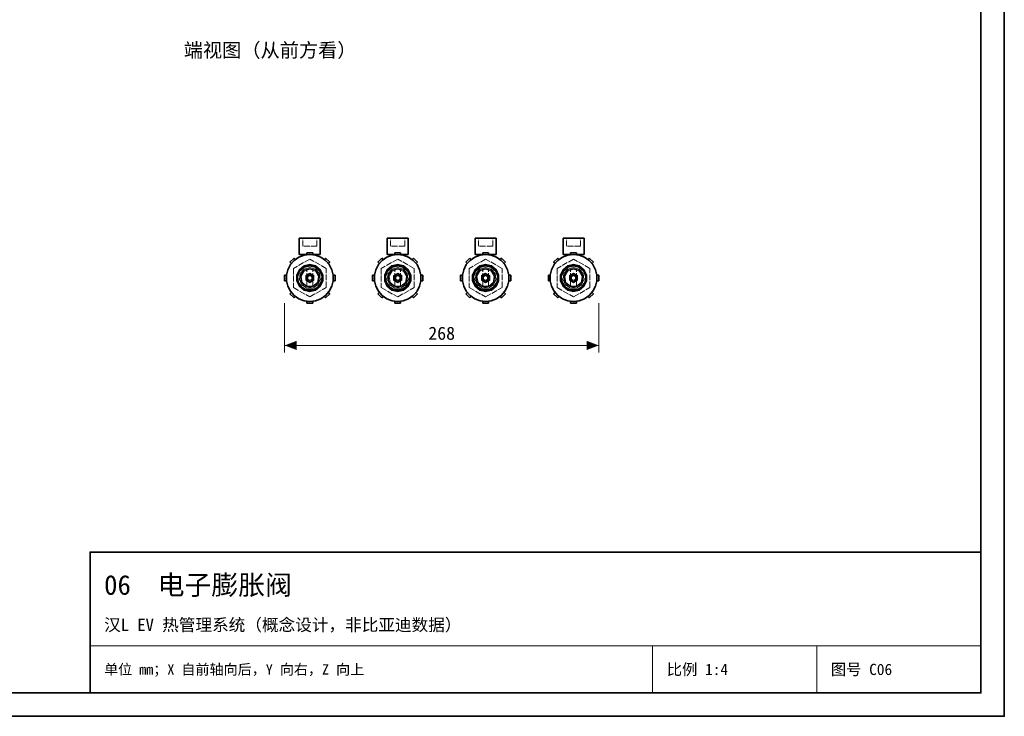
# Model space of a CAD drawing. Header units: millimetres. Extents: x 0 to 420, y 0 to 297.
# Tile 7 of 8: x 210 to 420, y 0 to 148. Entities that reach past the tile are written whole.
import ezdxf
from ezdxf.enums import TextEntityAlignment as Align

# ---------------------------------------------------------------- set-up
doc = ezdxf.new("R2010")
doc.units = ezdxf.units.MM
doc.linetypes.add('DASHED', pattern=[1.524, 1.27, -0.254])
for name, color, linetype, lineweight, true_color in [('DIM', 7, 'Continuous', 18, 0x1e5aa0), ('FRAME', 7, 'Continuous', 35, 0x3c3c3c), ('HIDDEN', 7, 'DASHED', 13, 0x969696), ('OUTLINE', 7, 'Continuous', 35, 0x141414), ('TEXT', 7, 'Continuous', 18, 0x141414), ('THIN', 7, 'Continuous', 13, 0x6e6e6e)]:
    doc.layers.add(name, color=color, linetype=linetype, lineweight=lineweight, true_color=true_color)
doc.styles.add('ZH', font='simsun.ttc')

msp = doc.modelspace()

# ---------------------------------------------------------------- hatches: boundary and pattern name
at = {"layer": 'DIM'}
for points in [[(266.5, 79.06), (269.1, 78.07), (269.1, 80.05)], [(333.5, 79.06), (330.9, 80.05), (330.9, 78.07)]]:
    msp.add_hatch(color=7, dxfattribs=at).paths.add_polyline_path(points)

# ---------------------------------------------------------------- linework, layer by layer
for points in [[(266.5, 88.06), (266.5, 77.56)], [(333.5, 88.06), (333.5, 77.56)], [(266.5, 79.06), (333.5, 79.06)]]:
    msp.add_lwpolyline(points, dxfattribs=at)
at = {"layer": 'FRAME'}
for points in [[(0, 0), (420, 0), (420, 297), (0, 297)], [(5, 5), (415, 5), (415, 292), (5, 292)], [(225, 5), (415, 5), (415, 35), (225, 35)]]:
    msp.add_lwpolyline(points, close=True, dxfattribs=at)
at = {"layer": 'HIDDEN'}
for points in [[(274.12, 101.94), (269.62, 101.94)], [(269.62, 98.44), (269.62, 101.94)], [(273.38, 101.94), (270.38, 101.94)], [(273.38, 101.94), (270.38, 101.94)], [(270.38, 100.19), (270.38, 101.94)], [(270.38, 100.19), (270.38, 101.94)], [(273.38, 100.19), (273.38, 101.94)], [(273.38, 100.19), (273.38, 101.94)], [(274.12, 98.44), (274.12, 101.94)], [(292.88, 101.94), (288.38, 101.94)], [(288.38, 98.44), (288.38, 101.94)], [(292.12, 101.94), (289.12, 101.94)], [(292.12, 101.94), (289.12, 101.94)], [(289.12, 100.19), (289.12, 101.94)], [(289.12, 100.19), (289.12, 101.94)], [(292.12, 100.19), (292.12, 101.94)], [(292.12, 100.19), (292.12, 101.94)], [(292.88, 98.44), (292.88, 101.94)], [(311.62, 101.94), (307.12, 101.94)], [(307.12, 98.44), (307.12, 101.94)], [(310.88, 101.94), (307.88, 101.94)], [(310.88, 101.94), (307.88, 101.94)], [(307.88, 100.19), (307.88, 101.94)], [(307.88, 100.19), (307.88, 101.94)], [(310.88, 100.19), (310.88, 101.94)], [(310.88, 100.19), (310.88, 101.94)], [(311.62, 98.44), (311.62, 101.94)], [(330.38, 101.94), (325.88, 101.94)], [(325.88, 98.44), (325.88, 101.94)], [(329.62, 101.94), (326.62, 101.94)], [(329.62, 101.94), (326.62, 101.94)], [(326.62, 100.19), (326.62, 101.94)], [(326.62, 100.19), (326.62, 101.94)], [(329.62, 100.19), (329.62, 101.94)], [(329.62, 100.19), (329.62, 101.94)], [(330.38, 98.44), (330.38, 101.94)], [(273.38, 100.19), (270.38, 100.19)], [(273.38, 100.19), (270.38, 100.19)], [(272.5, 98.81), (271.25, 98.81)], [(271.25, 98.4), (271.25, 98.81)], [(272.5, 98.4), (272.5, 98.81)], [(292.12, 100.19), (289.12, 100.19)], [(292.12, 100.19), (289.12, 100.19)], [(291.25, 98.81), (290, 98.81)], [(290, 98.4), (290, 98.81)], [(291.25, 98.4), (291.25, 98.81)], [(310.88, 100.19), (307.88, 100.19)], [(310.88, 100.19), (307.88, 100.19)], [(310, 98.81), (308.75, 98.81)], [(308.75, 98.4), (308.75, 98.81)], [(310, 98.4), (310, 98.81)], [(329.62, 100.19), (326.62, 100.19)], [(329.62, 100.19), (326.62, 100.19)], [(328.75, 98.81), (327.5, 98.81)], [(327.5, 98.4), (327.5, 98.81)], [(328.75, 98.4), (328.75, 98.81)], [(271.87, 98.44), (273.07, 98.29), (274.2, 97.86), (275.19, 97.18), (275.99, 96.28), (276.55, 95.21), (276.84, 94.04), (276.84, 92.83), (276.55, 91.66), (275.99, 90.6), (275.19, 89.69), (274.2, 89.01), (273.07, 88.58), (271.87, 88.44), (270.68, 88.58), (269.55, 89.01), (268.56, 89.69), (267.76, 90.6), (267.2, 91.66), (266.91, 92.83), (266.91, 94.04), (267.2, 95.21), (267.76, 96.28), (268.56, 97.18), (269.55, 97.86), (270.68, 98.29), (271.87, 98.44)], [(268.52, 97.68), (267.63, 96.8)], [(267.93, 96.5), (267.63, 96.8)], [(267.93, 96.5), (268.06, 96.67), (268.19, 96.82), (268.34, 96.97), (268.49, 97.12), (268.65, 97.26), (268.81, 97.39)], [(267.93, 96.5), (268.06, 96.67), (268.19, 96.82), (268.34, 96.97), (268.49, 97.12), (268.65, 97.26), (268.81, 97.39)], [(271.87, 97.48), (268.38, 95.46)], [(271.87, 97.48), (268.38, 95.46)], [(268.81, 97.39), (268.52, 97.68)], [(274.12, 98.44), (269.62, 98.44)], [(271.25, 98.4), (271.35, 98.41), (271.46, 98.42), (271.56, 98.43), (271.67, 98.43), (271.77, 98.44), (271.87, 98.44)], [(271.25, 98.4), (271.35, 98.41), (271.46, 98.42), (271.56, 98.43), (271.67, 98.43), (271.77, 98.44), (271.87, 98.44)], [(272.5, 98.44), (271.25, 98.44)], [(271.87, 98.44), (271.98, 98.44), (272.08, 98.43), (272.19, 98.43), (272.29, 98.42), (272.4, 98.41), (272.5, 98.4)], [(271.87, 98.44), (271.98, 98.44), (272.08, 98.43), (272.19, 98.43), (272.29, 98.42), (272.4, 98.41), (272.5, 98.4)], [(275.38, 95.46), (271.87, 97.48)], [(275.38, 95.46), (271.87, 97.48)], [(274.94, 97.39), (275.23, 97.68)], [(274.94, 97.39), (275.1, 97.26), (275.26, 97.12), (275.41, 96.97), (275.56, 96.82), (275.69, 96.67), (275.82, 96.5)], [(274.94, 97.39), (275.1, 97.26), (275.26, 97.12), (275.41, 96.97), (275.56, 96.82), (275.69, 96.67), (275.82, 96.5)], [(276.12, 96.8), (275.23, 97.68)], [(275.82, 96.5), (276.12, 96.8)], [(290.62, 98.44), (291.82, 98.29), (292.95, 97.86), (293.94, 97.18), (294.74, 96.28), (295.3, 95.21), (295.59, 94.04), (295.59, 92.83), (295.3, 91.66), (294.74, 90.6), (293.94, 89.69), (292.95, 89.01), (291.82, 88.58), (290.62, 88.44), (289.43, 88.58), (288.3, 89.01), (287.31, 89.69), (286.51, 90.6), (285.95, 91.66), (285.66, 92.83), (285.66, 94.04), (285.95, 95.21), (286.51, 96.28), (287.31, 97.18), (288.3, 97.86), (289.43, 98.29), (290.62, 98.44)], [(287.27, 97.68), (286.38, 96.8)], [(286.68, 96.5), (286.38, 96.8)], [(286.68, 96.5), (286.81, 96.67), (286.94, 96.82), (287.09, 96.97), (287.24, 97.12), (287.4, 97.26), (287.56, 97.39)], [(286.68, 96.5), (286.81, 96.67), (286.94, 96.82), (287.09, 96.97), (287.24, 97.12), (287.4, 97.26), (287.56, 97.39)], [(290.62, 97.48), (287.12, 95.46)], [(290.62, 97.48), (287.12, 95.46)], [(287.56, 97.39), (287.27, 97.68)], [(292.88, 98.44), (288.38, 98.44)], [(290, 98.4), (290.1, 98.41), (290.21, 98.42), (290.31, 98.43), (290.42, 98.43), (290.52, 98.44), (290.62, 98.44)], [(290, 98.4), (290.1, 98.41), (290.21, 98.42), (290.31, 98.43), (290.42, 98.43), (290.52, 98.44), (290.62, 98.44)], [(291.25, 98.44), (290, 98.44)], [(290.62, 98.44), (290.73, 98.44), (290.83, 98.43), (290.94, 98.43), (291.04, 98.42), (291.15, 98.41), (291.25, 98.4)], [(290.62, 98.44), (290.73, 98.44), (290.83, 98.43), (290.94, 98.43), (291.04, 98.42), (291.15, 98.41), (291.25, 98.4)], [(294.12, 95.46), (290.62, 97.48)], [(294.12, 95.46), (290.62, 97.48)], [(293.69, 97.39), (293.98, 97.68)], [(293.69, 97.39), (293.85, 97.26), (294.01, 97.12), (294.16, 96.97), (294.31, 96.82), (294.44, 96.67), (294.57, 96.5)], [(293.69, 97.39), (293.85, 97.26), (294.01, 97.12), (294.16, 96.97), (294.31, 96.82), (294.44, 96.67), (294.57, 96.5)], [(294.87, 96.8), (293.98, 97.68)], [(294.57, 96.5), (294.87, 96.8)], [(309.37, 98.44), (310.57, 98.29), (311.7, 97.86), (312.69, 97.18), (313.49, 96.28), (314.05, 95.21), (314.34, 94.04), (314.34, 92.83), (314.05, 91.66), (313.49, 90.6), (312.69, 89.69), (311.7, 89.01), (310.57, 88.58), (309.37, 88.44), (308.18, 88.58), (307.05, 89.01), (306.06, 89.69), (305.26, 90.6), (304.7, 91.66), (304.41, 92.83), (304.41, 94.04), (304.7, 95.21), (305.26, 96.28), (306.06, 97.18), (307.05, 97.86), (308.18, 98.29), (309.37, 98.44)], [(306.02, 97.68), (305.13, 96.8)], [(305.43, 96.5), (305.13, 96.8)], [(305.43, 96.5), (305.56, 96.67), (305.69, 96.82), (305.84, 96.97), (305.99, 97.12), (306.15, 97.26), (306.31, 97.39)], [(305.43, 96.5), (305.56, 96.67), (305.69, 96.82), (305.84, 96.97), (305.99, 97.12), (306.15, 97.26), (306.31, 97.39)], [(309.37, 97.48), (305.88, 95.46)], [(309.37, 97.48), (305.88, 95.46)], [(306.31, 97.39), (306.02, 97.68)], [(311.62, 98.44), (307.12, 98.44)], [(308.75, 98.4), (308.85, 98.41), (308.96, 98.42), (309.06, 98.43), (309.17, 98.43), (309.27, 98.44), (309.37, 98.44)], [(308.75, 98.4), (308.85, 98.41), (308.96, 98.42), (309.06, 98.43), (309.17, 98.43), (309.27, 98.44), (309.37, 98.44)], [(310, 98.44), (308.75, 98.44)], [(309.37, 98.44), (309.48, 98.44), (309.58, 98.43), (309.69, 98.43), (309.79, 98.42), (309.9, 98.41), (310, 98.4)], [(309.37, 98.44), (309.48, 98.44), (309.58, 98.43), (309.69, 98.43), (309.79, 98.42), (309.9, 98.41), (310, 98.4)], [(312.88, 95.46), (309.37, 97.48)], [(312.88, 95.46), (309.37, 97.48)], [(312.44, 97.39), (312.73, 97.68)], [(312.44, 97.39), (312.6, 97.26), (312.76, 97.12), (312.91, 96.97), (313.06, 96.82), (313.19, 96.67), (313.32, 96.5)], [(312.44, 97.39), (312.6, 97.26), (312.76, 97.12), (312.91, 96.97), (313.06, 96.82), (313.19, 96.67), (313.32, 96.5)], [(313.62, 96.8), (312.73, 97.68)], [(313.32, 96.5), (313.62, 96.8)], [(328.12, 98.44), (329.32, 98.29), (330.45, 97.86), (331.44, 97.18), (332.24, 96.28), (332.8, 95.21), (333.09, 94.04), (333.09, 92.83), (332.8, 91.66), (332.24, 90.6), (331.44, 89.69), (330.45, 89.01), (329.32, 88.58), (328.12, 88.44), (326.93, 88.58), (325.8, 89.01), (324.81, 89.69), (324.01, 90.6), (323.45, 91.66), (323.16, 92.83), (323.16, 94.04), (323.45, 95.21), (324.01, 96.28), (324.81, 97.18), (325.8, 97.86), (326.93, 98.29), (328.12, 98.44)], [(324.77, 97.68), (323.88, 96.8)], [(324.18, 96.5), (323.88, 96.8)], [(324.18, 96.5), (324.31, 96.67), (324.44, 96.82), (324.59, 96.97), (324.74, 97.12), (324.9, 97.26), (325.06, 97.39)], [(324.18, 96.5), (324.31, 96.67), (324.44, 96.82), (324.59, 96.97), (324.74, 97.12), (324.9, 97.26), (325.06, 97.39)], [(328.12, 97.48), (324.62, 95.46)], [(328.12, 97.48), (324.62, 95.46)], [(325.06, 97.39), (324.77, 97.68)], [(330.38, 98.44), (325.88, 98.44)], [(327.5, 98.4), (327.6, 98.41), (327.71, 98.42), (327.81, 98.43), (327.92, 98.43), (328.02, 98.44), (328.12, 98.44)], [(327.5, 98.4), (327.6, 98.41), (327.71, 98.42), (327.81, 98.43), (327.92, 98.43), (328.02, 98.44), (328.12, 98.44)], [(328.75, 98.44), (327.5, 98.44)], [(328.12, 98.44), (328.23, 98.44), (328.33, 98.43), (328.44, 98.43), (328.54, 98.42), (328.65, 98.41), (328.75, 98.4)], [(328.12, 98.44), (328.23, 98.44), (328.33, 98.43), (328.44, 98.43), (328.54, 98.42), (328.65, 98.41), (328.75, 98.4)], [(331.62, 95.46), (328.12, 97.48)], [(331.62, 95.46), (328.12, 97.48)], [(331.19, 97.39), (331.48, 97.68)], [(331.19, 97.39), (331.35, 97.26), (331.51, 97.12), (331.66, 96.97), (331.81, 96.82), (331.94, 96.67), (332.07, 96.5)], [(331.19, 97.39), (331.35, 97.26), (331.51, 97.12), (331.66, 96.97), (331.81, 96.82), (331.94, 96.67), (332.07, 96.5)], [(332.37, 96.8), (331.48, 97.68)], [(332.07, 96.5), (332.37, 96.8)], [(268.38, 95.46), (268.38, 91.42)], [(268.38, 95.46), (268.38, 91.42)], [(271.87, 96.29), (273.11, 96.01), (274.1, 95.21), (274.65, 94.07), (274.65, 92.8), (274.1, 91.66), (273.11, 90.87), (271.87, 90.59), (270.64, 90.87), (269.65, 91.66), (269.1, 92.8), (269.1, 94.07), (269.65, 95.21), (270.64, 96.01), (271.87, 96.29)], [(271.87, 96.19), (273.07, 95.92), (274.03, 95.15), (274.56, 94.05), (274.56, 92.83), (274.03, 91.72), (273.07, 90.96), (271.87, 90.69), (270.68, 90.96), (269.72, 91.72), (269.19, 92.83), (269.19, 94.05), (269.72, 95.15), (270.68, 95.92), (271.87, 96.19)], [(271.87, 96.09), (273.11, 95.78), (274.06, 94.94), (274.51, 93.76), (274.35, 92.5), (273.63, 91.45), (272.51, 90.86), (271.24, 90.86), (270.12, 91.45), (269.4, 92.5), (269.24, 93.76), (269.69, 94.94), (270.64, 95.78), (271.87, 96.09)], [(271.87, 95.99), (273.06, 95.7), (273.97, 94.89), (274.41, 93.74), (274.26, 92.53), (273.57, 91.53), (272.49, 90.96), (271.26, 90.96), (270.18, 91.53), (269.49, 92.53), (269.34, 93.74), (269.78, 94.89), (270.69, 95.7), (271.87, 95.99)], [(271.87, 95.99), (273.06, 95.7), (273.97, 94.89), (274.41, 93.74), (274.26, 92.53), (273.57, 91.53), (272.49, 90.96), (271.26, 90.96), (270.18, 91.53), (269.49, 92.53), (269.34, 93.74), (269.78, 94.89), (270.69, 95.7), (271.87, 95.99)], [(271.87, 95.69), (273.09, 95.33), (273.92, 94.37), (274.1, 93.12), (273.58, 91.96), (272.51, 91.28), (271.24, 91.28), (270.17, 91.96), (269.65, 93.12), (269.83, 94.37), (270.66, 95.33), (271.87, 95.69)], [(271.87, 95.69), (273.09, 95.33), (273.92, 94.37), (274.1, 93.12), (273.58, 91.96), (272.51, 91.28), (271.24, 91.28), (270.17, 91.96), (269.65, 93.12), (269.83, 94.37), (270.66, 95.33), (271.87, 95.69)], [(271.87, 95.49), (270.67, 95.1), (269.93, 94.07), (269.93, 92.8), (270.67, 91.78), (271.87, 91.39), (273.08, 91.78), (273.82, 92.8), (273.82, 94.07), (273.08, 95.1), (271.87, 95.49)], [(271.87, 95.31), (273.08, 94.87), (273.72, 93.76), (273.5, 92.5), (272.52, 91.68), (271.23, 91.68), (270.25, 92.5), (270.03, 93.76), (270.67, 94.87), (271.87, 95.31)], [(271.87, 95.31), (273.08, 94.87), (273.72, 93.76), (273.5, 92.5), (272.52, 91.68), (271.23, 91.68), (270.25, 92.5), (270.03, 93.76), (270.67, 94.87), (271.87, 95.31)], [(271.87, 95.31), (271.77, 95.31), (271.66, 95.3), (271.56, 95.29), (271.45, 95.26), (271.35, 95.24), (271.25, 95.21)], [(271.25, 95.21), (271.35, 95.24), (271.45, 95.26), (271.56, 95.29), (271.66, 95.3), (271.77, 95.31), (271.87, 95.31)], [(271.25, 91.67), (271.25, 95.21)], [(271.87, 95.31), (271.98, 95.31), (272.09, 95.3), (272.19, 95.29), (272.3, 95.26), (272.4, 95.24), (272.5, 95.21)], [(272.5, 95.21), (272.4, 95.24), (272.3, 95.26), (272.19, 95.29), (272.09, 95.3), (271.98, 95.31), (271.87, 95.31)], [(272.5, 91.67), (272.5, 95.21)], [(275.38, 91.42), (275.38, 95.46)], [(275.38, 91.42), (275.38, 95.46)], [(287.12, 95.46), (287.12, 91.42)], [(287.12, 95.46), (287.12, 91.42)], [(290.62, 96.29), (291.86, 96.01), (292.85, 95.21), (293.4, 94.07), (293.4, 92.8), (292.85, 91.66), (291.86, 90.87), (290.62, 90.59), (289.39, 90.87), (288.4, 91.66), (287.85, 92.8), (287.85, 94.07), (288.4, 95.21), (289.39, 96.01), (290.62, 96.29)], [(290.62, 96.19), (291.82, 95.92), (292.78, 95.15), (293.31, 94.05), (293.31, 92.83), (292.78, 91.72), (291.82, 90.96), (290.62, 90.69), (289.43, 90.96), (288.47, 91.72), (287.94, 92.83), (287.94, 94.05), (288.47, 95.15), (289.43, 95.92), (290.62, 96.19)], [(290.62, 96.09), (291.86, 95.78), (292.81, 94.94), (293.26, 93.76), (293.1, 92.5), (292.38, 91.45), (291.26, 90.86), (289.99, 90.86), (288.87, 91.45), (288.15, 92.5), (287.99, 93.76), (288.44, 94.94), (289.39, 95.78), (290.62, 96.09)], [(290.62, 95.99), (291.81, 95.7), (292.72, 94.89), (293.16, 93.74), (293.01, 92.53), (292.32, 91.53), (291.24, 90.96), (290.01, 90.96), (288.93, 91.53), (288.24, 92.53), (288.09, 93.74), (288.53, 94.89), (289.44, 95.7), (290.62, 95.99)], [(290.62, 95.99), (291.81, 95.7), (292.72, 94.89), (293.16, 93.74), (293.01, 92.53), (292.32, 91.53), (291.24, 90.96), (290.01, 90.96), (288.93, 91.53), (288.24, 92.53), (288.09, 93.74), (288.53, 94.89), (289.44, 95.7), (290.62, 95.99)], [(290.62, 95.69), (291.84, 95.33), (292.67, 94.37), (292.85, 93.12), (292.33, 91.96), (291.26, 91.28), (289.99, 91.28), (288.92, 91.96), (288.4, 93.12), (288.58, 94.37), (289.41, 95.33), (290.62, 95.69)], [(290.62, 95.69), (291.84, 95.33), (292.67, 94.37), (292.85, 93.12), (292.33, 91.96), (291.26, 91.28), (289.99, 91.28), (288.92, 91.96), (288.4, 93.12), (288.58, 94.37), (289.41, 95.33), (290.62, 95.69)], [(290.62, 95.49), (289.42, 95.1), (288.68, 94.07), (288.68, 92.8), (289.42, 91.78), (290.62, 91.39), (291.83, 91.78), (292.57, 92.8), (292.57, 94.07), (291.83, 95.1), (290.62, 95.49)], [(290.62, 95.31), (291.83, 94.87), (292.47, 93.76), (292.25, 92.5), (291.27, 91.68), (289.98, 91.68), (289, 92.5), (288.78, 93.76), (289.42, 94.87), (290.62, 95.31)], [(290.62, 95.31), (291.83, 94.87), (292.47, 93.76), (292.25, 92.5), (291.27, 91.68), (289.98, 91.68), (289, 92.5), (288.78, 93.76), (289.42, 94.87), (290.62, 95.31)], [(290.62, 95.31), (290.52, 95.31), (290.41, 95.3), (290.31, 95.29), (290.2, 95.26), (290.1, 95.24), (290, 95.21)], [(290, 95.21), (290.1, 95.24), (290.2, 95.26), (290.31, 95.29), (290.41, 95.3), (290.52, 95.31), (290.62, 95.31)], [(290, 91.67), (290, 95.21)], [(290.62, 95.31), (290.73, 95.31), (290.84, 95.3), (290.94, 95.29), (291.05, 95.26), (291.15, 95.24), (291.25, 95.21)], [(291.25, 95.21), (291.15, 95.24), (291.05, 95.26), (290.94, 95.29), (290.84, 95.3), (290.73, 95.31), (290.62, 95.31)], [(291.25, 91.67), (291.25, 95.21)], [(294.12, 91.42), (294.12, 95.46)], [(294.12, 91.42), (294.12, 95.46)], [(305.88, 95.46), (305.88, 91.42)], [(305.88, 95.46), (305.88, 91.42)], [(309.37, 96.29), (310.61, 96.01), (311.6, 95.21), (312.15, 94.07), (312.15, 92.8), (311.6, 91.66), (310.61, 90.87), (309.37, 90.59), (308.14, 90.87), (307.15, 91.66), (306.6, 92.8), (306.6, 94.07), (307.15, 95.21), (308.14, 96.01), (309.37, 96.29)], [(309.37, 96.19), (310.57, 95.92), (311.53, 95.15), (312.06, 94.05), (312.06, 92.83), (311.53, 91.72), (310.57, 90.96), (309.37, 90.69), (308.18, 90.96), (307.22, 91.72), (306.69, 92.83), (306.69, 94.05), (307.22, 95.15), (308.18, 95.92), (309.37, 96.19)], [(309.37, 96.09), (310.61, 95.78), (311.56, 94.94), (312.01, 93.76), (311.85, 92.5), (311.13, 91.45), (310.01, 90.86), (308.74, 90.86), (307.62, 91.45), (306.9, 92.5), (306.74, 93.76), (307.19, 94.94), (308.14, 95.78), (309.37, 96.09)], [(309.37, 95.99), (310.56, 95.7), (311.47, 94.89), (311.91, 93.74), (311.76, 92.53), (311.07, 91.53), (309.99, 90.96), (308.76, 90.96), (307.68, 91.53), (306.99, 92.53), (306.84, 93.74), (307.28, 94.89), (308.19, 95.7), (309.37, 95.99)], [(309.37, 95.99), (310.56, 95.7), (311.47, 94.89), (311.91, 93.74), (311.76, 92.53), (311.07, 91.53), (309.99, 90.96), (308.76, 90.96), (307.68, 91.53), (306.99, 92.53), (306.84, 93.74), (307.28, 94.89), (308.19, 95.7), (309.37, 95.99)], [(309.37, 95.69), (310.59, 95.33), (311.42, 94.37), (311.6, 93.12), (311.08, 91.96), (310.01, 91.28), (308.74, 91.28), (307.67, 91.96), (307.15, 93.12), (307.33, 94.37), (308.16, 95.33), (309.37, 95.69)], [(309.37, 95.69), (310.59, 95.33), (311.42, 94.37), (311.6, 93.12), (311.08, 91.96), (310.01, 91.28), (308.74, 91.28), (307.67, 91.96), (307.15, 93.12), (307.33, 94.37), (308.16, 95.33), (309.37, 95.69)], [(309.37, 95.49), (308.17, 95.1), (307.43, 94.07), (307.43, 92.8), (308.17, 91.78), (309.37, 91.39), (310.58, 91.78), (311.32, 92.8), (311.32, 94.07), (310.58, 95.1), (309.37, 95.49)], [(309.37, 95.31), (310.58, 94.87), (311.22, 93.76), (311, 92.5), (310.02, 91.68), (308.73, 91.68), (307.75, 92.5), (307.53, 93.76), (308.17, 94.87), (309.37, 95.31)], [(309.37, 95.31), (310.58, 94.87), (311.22, 93.76), (311, 92.5), (310.02, 91.68), (308.73, 91.68), (307.75, 92.5), (307.53, 93.76), (308.17, 94.87), (309.37, 95.31)], [(309.37, 95.31), (309.27, 95.31), (309.16, 95.3), (309.06, 95.29), (308.95, 95.26), (308.85, 95.24), (308.75, 95.21)], [(308.75, 95.21), (308.85, 95.24), (308.95, 95.26), (309.06, 95.29), (309.16, 95.3), (309.27, 95.31), (309.37, 95.31)], [(308.75, 91.67), (308.75, 95.21)], [(309.37, 95.31), (309.48, 95.31), (309.59, 95.3), (309.69, 95.29), (309.8, 95.26), (309.9, 95.24), (310, 95.21)], [(310, 95.21), (309.9, 95.24), (309.8, 95.26), (309.69, 95.29), (309.59, 95.3), (309.48, 95.31), (309.37, 95.31)], [(310, 91.67), (310, 95.21)], [(312.88, 91.42), (312.88, 95.46)], [(312.88, 91.42), (312.88, 95.46)], [(324.62, 95.46), (324.62, 91.42)], [(324.62, 95.46), (324.62, 91.42)], [(328.12, 96.29), (329.36, 96.01), (330.35, 95.21), (330.9, 94.07), (330.9, 92.8), (330.35, 91.66), (329.36, 90.87), (328.12, 90.59), (326.89, 90.87), (325.9, 91.66), (325.35, 92.8), (325.35, 94.07), (325.9, 95.21), (326.89, 96.01), (328.12, 96.29)], [(328.12, 96.19), (329.32, 95.92), (330.28, 95.15), (330.81, 94.05), (330.81, 92.83), (330.28, 91.72), (329.32, 90.96), (328.12, 90.69), (326.93, 90.96), (325.97, 91.72), (325.44, 92.83), (325.44, 94.05), (325.97, 95.15), (326.93, 95.92), (328.12, 96.19)], [(328.12, 96.09), (329.36, 95.78), (330.31, 94.94), (330.76, 93.76), (330.6, 92.5), (329.88, 91.45), (328.76, 90.86), (327.49, 90.86), (326.37, 91.45), (325.65, 92.5), (325.49, 93.76), (325.94, 94.94), (326.89, 95.78), (328.12, 96.09)], [(328.12, 95.99), (329.31, 95.7), (330.22, 94.89), (330.66, 93.74), (330.51, 92.53), (329.82, 91.53), (328.74, 90.96), (327.51, 90.96), (326.43, 91.53), (325.74, 92.53), (325.59, 93.74), (326.03, 94.89), (326.94, 95.7), (328.12, 95.99)], [(328.12, 95.99), (329.31, 95.7), (330.22, 94.89), (330.66, 93.74), (330.51, 92.53), (329.82, 91.53), (328.74, 90.96), (327.51, 90.96), (326.43, 91.53), (325.74, 92.53), (325.59, 93.74), (326.03, 94.89), (326.94, 95.7), (328.12, 95.99)], [(328.12, 95.69), (329.34, 95.33), (330.17, 94.37), (330.35, 93.12), (329.83, 91.96), (328.76, 91.28), (327.49, 91.28), (326.42, 91.96), (325.9, 93.12), (326.08, 94.37), (326.91, 95.33), (328.12, 95.69)], [(328.12, 95.69), (329.34, 95.33), (330.17, 94.37), (330.35, 93.12), (329.83, 91.96), (328.76, 91.28), (327.49, 91.28), (326.42, 91.96), (325.9, 93.12), (326.08, 94.37), (326.91, 95.33), (328.12, 95.69)], [(328.12, 95.49), (326.92, 95.1), (326.18, 94.07), (326.18, 92.8), (326.92, 91.78), (328.12, 91.39), (329.33, 91.78), (330.07, 92.8), (330.07, 94.07), (329.33, 95.1), (328.12, 95.49)], [(328.12, 95.31), (329.33, 94.87), (329.97, 93.76), (329.75, 92.5), (328.77, 91.68), (327.48, 91.68), (326.5, 92.5), (326.28, 93.76), (326.92, 94.87), (328.12, 95.31)], [(328.12, 95.31), (329.33, 94.87), (329.97, 93.76), (329.75, 92.5), (328.77, 91.68), (327.48, 91.68), (326.5, 92.5), (326.28, 93.76), (326.92, 94.87), (328.12, 95.31)], [(328.12, 95.31), (328.02, 95.31), (327.91, 95.3), (327.81, 95.29), (327.7, 95.26), (327.6, 95.24), (327.5, 95.21)], [(327.5, 95.21), (327.6, 95.24), (327.7, 95.26), (327.81, 95.29), (327.91, 95.3), (328.02, 95.31), (328.12, 95.31)], [(327.5, 91.67), (327.5, 95.21)], [(328.12, 95.31), (328.23, 95.31), (328.34, 95.3), (328.44, 95.29), (328.55, 95.26), (328.65, 95.24), (328.75, 95.21)], [(328.75, 95.21), (328.65, 95.24), (328.55, 95.26), (328.44, 95.29), (328.34, 95.3), (328.23, 95.31), (328.12, 95.31)], [(328.75, 91.67), (328.75, 95.21)], [(331.62, 91.42), (331.62, 95.46)], [(331.62, 91.42), (331.62, 95.46)], [(266.91, 94.06), (266.5, 94.06)], [(266.5, 94.06), (266.5, 92.81)], [(266.91, 92.81), (266.5, 92.81)], [(266.91, 92.81), (266.89, 93.02), (266.88, 93.23), (266.88, 93.44), (266.88, 93.65), (266.89, 93.85), (266.91, 94.06)], [(266.91, 92.81), (266.89, 93.02), (266.88, 93.23), (266.88, 93.44), (266.88, 93.65), (266.89, 93.85), (266.91, 94.06)], [(271.87, 94.44), (272.74, 93.94), (272.74, 92.94), (271.87, 92.44), (271.01, 92.94), (271.01, 93.94), (271.87, 94.44)], [(271.87, 94.44), (272.74, 93.94), (272.74, 92.94), (271.87, 92.44), (271.01, 92.94), (271.01, 93.94), (271.87, 94.44)], [(271.87, 92.56), (272.63, 93), (272.63, 93.88), (271.87, 94.31), (271.12, 93.88), (271.12, 93), (271.87, 92.56)], [(271.87, 92.56), (272.63, 93), (272.63, 93.88), (271.87, 94.31), (271.12, 93.88), (271.12, 93), (271.87, 92.56)], [(271.87, 94.29), (272.61, 93.86), (272.61, 93.01), (271.87, 92.59), (271.14, 93.01), (271.14, 93.86), (271.87, 94.29)], [(271.87, 94.29), (272.61, 93.86), (272.61, 93.01), (271.87, 92.59), (271.14, 93.01), (271.14, 93.86), (271.87, 94.29)], [(271.87, 94.24), (272.57, 93.84), (272.57, 93.04), (271.87, 92.64), (271.18, 93.04), (271.18, 93.84), (271.87, 94.24)], [(271.87, 94.24), (272.57, 93.84), (272.57, 93.04), (271.87, 92.64), (271.18, 93.04), (271.18, 93.84), (271.87, 94.24)], [(271.87, 92.89), (271.6, 92.96), (271.4, 93.16), (271.32, 93.44), (271.4, 93.71), (271.6, 93.91), (271.87, 93.99)], [(271.87, 93.99), (272.35, 93.71), (272.35, 93.16), (271.87, 92.89), (271.4, 93.16), (271.4, 93.71), (271.87, 93.99)], [(271.87, 93.99), (272.35, 93.71), (272.35, 93.16), (271.87, 92.89), (271.4, 93.16), (271.4, 93.71), (271.87, 93.99)], [(271.87, 93.99), (272.35, 93.71), (272.35, 93.16), (271.87, 92.89), (271.4, 93.16), (271.4, 93.71), (271.87, 93.99)], [(271.87, 93.94), (272.31, 93.69), (272.31, 93.19), (271.87, 92.94), (271.44, 93.19), (271.44, 93.69), (271.87, 93.94)], [(271.87, 93.94), (272.31, 93.69), (272.31, 93.19), (271.87, 92.94), (271.44, 93.19), (271.44, 93.69), (271.87, 93.94)], [(271.87, 93.99), (272.15, 93.91), (272.35, 93.71), (272.43, 93.44), (272.35, 93.16), (272.15, 92.96), (271.87, 92.89)], [(276.84, 94.06), (276.86, 93.85), (276.87, 93.65), (276.88, 93.44), (276.87, 93.23), (276.86, 93.02), (276.84, 92.81)], [(276.84, 94.06), (276.86, 93.85), (276.87, 93.65), (276.88, 93.44), (276.87, 93.23), (276.86, 93.02), (276.84, 92.81)], [(276.84, 94.06), (277.25, 94.06)], [(276.84, 92.81), (277.25, 92.81)], [(277.25, 92.81), (277.25, 94.06)], [(285.66, 94.06), (285.25, 94.06)], [(285.25, 94.06), (285.25, 92.81)], [(285.66, 92.81), (285.25, 92.81)], [(285.66, 92.81), (285.64, 93.02), (285.63, 93.23), (285.62, 93.44), (285.63, 93.65), (285.64, 93.85), (285.66, 94.06)], [(285.66, 92.81), (285.64, 93.02), (285.63, 93.23), (285.62, 93.44), (285.63, 93.65), (285.64, 93.85), (285.66, 94.06)], [(290.62, 94.44), (291.49, 93.94), (291.49, 92.94), (290.62, 92.44), (289.76, 92.94), (289.76, 93.94), (290.62, 94.44)], [(290.62, 94.44), (291.49, 93.94), (291.49, 92.94), (290.62, 92.44), (289.76, 92.94), (289.76, 93.94), (290.62, 94.44)], [(290.62, 92.56), (291.38, 93), (291.38, 93.88), (290.62, 94.31), (289.87, 93.88), (289.87, 93), (290.62, 92.56)], [(290.62, 92.56), (291.38, 93), (291.38, 93.88), (290.62, 94.31), (289.87, 93.88), (289.87, 93), (290.62, 92.56)], [(290.62, 94.29), (291.36, 93.86), (291.36, 93.01), (290.62, 92.59), (289.89, 93.01), (289.89, 93.86), (290.62, 94.29)], [(290.62, 94.29), (291.36, 93.86), (291.36, 93.01), (290.62, 92.59), (289.89, 93.01), (289.89, 93.86), (290.62, 94.29)], [(290.62, 94.24), (291.32, 93.84), (291.32, 93.04), (290.62, 92.64), (289.93, 93.04), (289.93, 93.84), (290.62, 94.24)], [(290.62, 94.24), (291.32, 93.84), (291.32, 93.04), (290.62, 92.64), (289.93, 93.04), (289.93, 93.84), (290.62, 94.24)], [(290.62, 92.89), (290.35, 92.96), (290.15, 93.16), (290.07, 93.44), (290.15, 93.71), (290.35, 93.91), (290.62, 93.99)], [(290.62, 93.99), (291.1, 93.71), (291.1, 93.16), (290.62, 92.89), (290.15, 93.16), (290.15, 93.71), (290.62, 93.99)], [(290.62, 93.99), (291.1, 93.71), (291.1, 93.16), (290.62, 92.89), (290.15, 93.16), (290.15, 93.71), (290.62, 93.99)], [(290.62, 93.99), (291.1, 93.71), (291.1, 93.16), (290.62, 92.89), (290.15, 93.16), (290.15, 93.71), (290.62, 93.99)], [(290.62, 93.94), (291.06, 93.69), (291.06, 93.19), (290.62, 92.94), (290.19, 93.19), (290.19, 93.69), (290.62, 93.94)], [(290.62, 93.94), (291.06, 93.69), (291.06, 93.19), (290.62, 92.94), (290.19, 93.19), (290.19, 93.69), (290.62, 93.94)], [(290.62, 93.99), (290.9, 93.91), (291.1, 93.71), (291.18, 93.44), (291.1, 93.16), (290.9, 92.96), (290.62, 92.89)], [(295.59, 94.06), (295.61, 93.85), (295.62, 93.65), (295.62, 93.44), (295.62, 93.23), (295.61, 93.02), (295.59, 92.81)], [(295.59, 94.06), (295.61, 93.85), (295.62, 93.65), (295.62, 93.44), (295.62, 93.23), (295.61, 93.02), (295.59, 92.81)], [(295.59, 94.06), (296, 94.06)], [(295.59, 92.81), (296, 92.81)], [(296, 92.81), (296, 94.06)], [(304.41, 94.06), (304, 94.06)], [(304, 94.06), (304, 92.81)], [(304.41, 92.81), (304, 92.81)], [(304.41, 92.81), (304.39, 93.02), (304.38, 93.23), (304.38, 93.44), (304.38, 93.65), (304.39, 93.85), (304.41, 94.06)], [(304.41, 92.81), (304.39, 93.02), (304.38, 93.23), (304.38, 93.44), (304.38, 93.65), (304.39, 93.85), (304.41, 94.06)], [(309.37, 94.44), (310.24, 93.94), (310.24, 92.94), (309.37, 92.44), (308.51, 92.94), (308.51, 93.94), (309.37, 94.44)], [(309.37, 94.44), (310.24, 93.94), (310.24, 92.94), (309.37, 92.44), (308.51, 92.94), (308.51, 93.94), (309.37, 94.44)], [(309.37, 92.56), (310.13, 93), (310.13, 93.88), (309.37, 94.31), (308.62, 93.88), (308.62, 93), (309.37, 92.56)], [(309.37, 92.56), (310.13, 93), (310.13, 93.88), (309.37, 94.31), (308.62, 93.88), (308.62, 93), (309.37, 92.56)], [(309.37, 94.29), (310.11, 93.86), (310.11, 93.01), (309.37, 92.59), (308.64, 93.01), (308.64, 93.86), (309.37, 94.29)], [(309.37, 94.29), (310.11, 93.86), (310.11, 93.01), (309.37, 92.59), (308.64, 93.01), (308.64, 93.86), (309.37, 94.29)], [(309.37, 94.24), (310.07, 93.84), (310.07, 93.04), (309.37, 92.64), (308.68, 93.04), (308.68, 93.84), (309.37, 94.24)], [(309.37, 94.24), (310.07, 93.84), (310.07, 93.04), (309.37, 92.64), (308.68, 93.04), (308.68, 93.84), (309.37, 94.24)], [(309.37, 92.89), (309.1, 92.96), (308.9, 93.16), (308.82, 93.44), (308.9, 93.71), (309.1, 93.91), (309.37, 93.99)], [(309.37, 93.99), (309.85, 93.71), (309.85, 93.16), (309.37, 92.89), (308.9, 93.16), (308.9, 93.71), (309.37, 93.99)], [(309.37, 93.99), (309.85, 93.71), (309.85, 93.16), (309.37, 92.89), (308.9, 93.16), (308.9, 93.71), (309.37, 93.99)], [(309.37, 93.99), (309.85, 93.71), (309.85, 93.16), (309.37, 92.89), (308.9, 93.16), (308.9, 93.71), (309.37, 93.99)], [(309.37, 93.94), (309.81, 93.69), (309.81, 93.19), (309.37, 92.94), (308.94, 93.19), (308.94, 93.69), (309.37, 93.94)], [(309.37, 93.94), (309.81, 93.69), (309.81, 93.19), (309.37, 92.94), (308.94, 93.19), (308.94, 93.69), (309.37, 93.94)], [(309.37, 93.99), (309.65, 93.91), (309.85, 93.71), (309.93, 93.44), (309.85, 93.16), (309.65, 92.96), (309.37, 92.89)], [(314.34, 94.06), (314.36, 93.85), (314.37, 93.65), (314.38, 93.44), (314.37, 93.23), (314.36, 93.02), (314.34, 92.81)], [(314.34, 94.06), (314.36, 93.85), (314.37, 93.65), (314.38, 93.44), (314.37, 93.23), (314.36, 93.02), (314.34, 92.81)], [(314.34, 94.06), (314.75, 94.06)], [(314.34, 92.81), (314.75, 92.81)], [(314.75, 92.81), (314.75, 94.06)], [(323.16, 94.06), (322.75, 94.06)], [(322.75, 94.06), (322.75, 92.81)], [(323.16, 92.81), (322.75, 92.81)], [(323.16, 92.81), (323.14, 93.02), (323.13, 93.23), (323.12, 93.44), (323.13, 93.65), (323.14, 93.85), (323.16, 94.06)], [(323.16, 92.81), (323.14, 93.02), (323.13, 93.23), (323.12, 93.44), (323.13, 93.65), (323.14, 93.85), (323.16, 94.06)], [(328.12, 94.44), (328.99, 93.94), (328.99, 92.94), (328.12, 92.44), (327.26, 92.94), (327.26, 93.94), (328.12, 94.44)], [(328.12, 94.44), (328.99, 93.94), (328.99, 92.94), (328.12, 92.44), (327.26, 92.94), (327.26, 93.94), (328.12, 94.44)], [(328.12, 92.56), (328.88, 93), (328.88, 93.88), (328.12, 94.31), (327.37, 93.88), (327.37, 93), (328.12, 92.56)], [(328.12, 92.56), (328.88, 93), (328.88, 93.88), (328.12, 94.31), (327.37, 93.88), (327.37, 93), (328.12, 92.56)], [(328.12, 94.29), (328.86, 93.86), (328.86, 93.01), (328.12, 92.59), (327.39, 93.01), (327.39, 93.86), (328.12, 94.29)], [(328.12, 94.29), (328.86, 93.86), (328.86, 93.01), (328.12, 92.59), (327.39, 93.01), (327.39, 93.86), (328.12, 94.29)], [(328.12, 94.24), (328.82, 93.84), (328.82, 93.04), (328.12, 92.64), (327.43, 93.04), (327.43, 93.84), (328.12, 94.24)], [(328.12, 94.24), (328.82, 93.84), (328.82, 93.04), (328.12, 92.64), (327.43, 93.04), (327.43, 93.84), (328.12, 94.24)], [(328.12, 92.89), (327.85, 92.96), (327.65, 93.16), (327.57, 93.44), (327.65, 93.71), (327.85, 93.91), (328.12, 93.99)], [(328.12, 93.99), (328.6, 93.71), (328.6, 93.16), (328.12, 92.89), (327.65, 93.16), (327.65, 93.71), (328.12, 93.99)], [(328.12, 93.99), (328.6, 93.71), (328.6, 93.16), (328.12, 92.89), (327.65, 93.16), (327.65, 93.71), (328.12, 93.99)], [(328.12, 93.99), (328.6, 93.71), (328.6, 93.16), (328.12, 92.89), (327.65, 93.16), (327.65, 93.71), (328.12, 93.99)], [(328.12, 93.94), (328.56, 93.69), (328.56, 93.19), (328.12, 92.94), (327.69, 93.19), (327.69, 93.69), (328.12, 93.94)], [(328.12, 93.94), (328.56, 93.69), (328.56, 93.19), (328.12, 92.94), (327.69, 93.19), (327.69, 93.69), (328.12, 93.94)], [(328.12, 93.99), (328.4, 93.91), (328.6, 93.71), (328.68, 93.44), (328.6, 93.16), (328.4, 92.96), (328.12, 92.89)], [(333.09, 94.06), (333.11, 93.85), (333.12, 93.65), (333.12, 93.44), (333.12, 93.23), (333.11, 93.02), (333.09, 92.81)], [(333.09, 94.06), (333.11, 93.85), (333.12, 93.65), (333.12, 93.44), (333.12, 93.23), (333.11, 93.02), (333.09, 92.81)], [(333.09, 94.06), (333.5, 94.06)], [(333.09, 92.81), (333.5, 92.81)], [(333.5, 92.81), (333.5, 94.06)], [(267.93, 90.37), (267.63, 90.08)], [(268.81, 89.49), (268.65, 89.62), (268.49, 89.76), (268.34, 89.9), (268.19, 90.05), (268.06, 90.21), (267.93, 90.37)], [(268.81, 89.49), (268.65, 89.62), (268.49, 89.76), (268.34, 89.9), (268.19, 90.05), (268.06, 90.21), (267.93, 90.37)], [(268.38, 91.42), (271.87, 89.4)], [(268.38, 91.42), (271.87, 89.4)], [(271.87, 91.56), (271.77, 91.57), (271.66, 91.57), (271.56, 91.59), (271.45, 91.61), (271.35, 91.64), (271.25, 91.67)], [(271.25, 91.67), (271.45, 91.61), (271.66, 91.57), (271.87, 91.56), (272.09, 91.57), (272.3, 91.61), (272.5, 91.67)], [(272.5, 91.67), (272.4, 91.64), (272.3, 91.61), (272.19, 91.59), (272.09, 91.57), (271.98, 91.57), (271.87, 91.56)], [(271.87, 89.4), (275.38, 91.42)], [(271.87, 89.4), (275.38, 91.42)], [(275.82, 90.37), (275.69, 90.21), (275.56, 90.05), (275.41, 89.9), (275.26, 89.76), (275.1, 89.62), (274.94, 89.49)], [(275.82, 90.37), (275.69, 90.21), (275.56, 90.05), (275.41, 89.9), (275.26, 89.76), (275.1, 89.62), (274.94, 89.49)], [(275.82, 90.37), (276.12, 90.08)], [(286.68, 90.37), (286.38, 90.08)], [(287.56, 89.49), (287.4, 89.62), (287.24, 89.76), (287.09, 89.9), (286.94, 90.05), (286.81, 90.21), (286.68, 90.37)], [(287.56, 89.49), (287.4, 89.62), (287.24, 89.76), (287.09, 89.9), (286.94, 90.05), (286.81, 90.21), (286.68, 90.37)], [(287.12, 91.42), (290.62, 89.4)], [(287.12, 91.42), (290.62, 89.4)], [(290.62, 91.56), (290.52, 91.57), (290.41, 91.57), (290.31, 91.59), (290.2, 91.61), (290.1, 91.64), (290, 91.67)], [(290, 91.67), (290.2, 91.61), (290.41, 91.57), (290.62, 91.56), (290.84, 91.57), (291.05, 91.61), (291.25, 91.67)], [(291.25, 91.67), (291.15, 91.64), (291.05, 91.61), (290.94, 91.59), (290.84, 91.57), (290.73, 91.57), (290.62, 91.56)], [(290.62, 89.4), (294.12, 91.42)], [(290.62, 89.4), (294.12, 91.42)], [(294.57, 90.37), (294.44, 90.21), (294.31, 90.05), (294.16, 89.9), (294.01, 89.76), (293.85, 89.62), (293.69, 89.49)], [(294.57, 90.37), (294.44, 90.21), (294.31, 90.05), (294.16, 89.9), (294.01, 89.76), (293.85, 89.62), (293.69, 89.49)], [(294.57, 90.37), (294.87, 90.08)], [(305.43, 90.37), (305.13, 90.08)], [(306.31, 89.49), (306.15, 89.62), (305.99, 89.76), (305.84, 89.9), (305.69, 90.05), (305.56, 90.21), (305.43, 90.37)], [(306.31, 89.49), (306.15, 89.62), (305.99, 89.76), (305.84, 89.9), (305.69, 90.05), (305.56, 90.21), (305.43, 90.37)], [(305.88, 91.42), (309.37, 89.4)], [(305.88, 91.42), (309.37, 89.4)], [(309.37, 91.56), (309.27, 91.57), (309.16, 91.57), (309.06, 91.59), (308.95, 91.61), (308.85, 91.64), (308.75, 91.67)], [(308.75, 91.67), (308.95, 91.61), (309.16, 91.57), (309.37, 91.56), (309.59, 91.57), (309.8, 91.61), (310, 91.67)], [(310, 91.67), (309.9, 91.64), (309.8, 91.61), (309.69, 91.59), (309.59, 91.57), (309.48, 91.57), (309.37, 91.56)], [(309.37, 89.4), (312.88, 91.42)], [(309.37, 89.4), (312.88, 91.42)], [(313.32, 90.37), (313.19, 90.21), (313.06, 90.05), (312.91, 89.9), (312.76, 89.76), (312.6, 89.62), (312.44, 89.49)], [(313.32, 90.37), (313.19, 90.21), (313.06, 90.05), (312.91, 89.9), (312.76, 89.76), (312.6, 89.62), (312.44, 89.49)], [(313.32, 90.37), (313.62, 90.08)], [(324.18, 90.37), (323.88, 90.08)], [(325.06, 89.49), (324.9, 89.62), (324.74, 89.76), (324.59, 89.9), (324.44, 90.05), (324.31, 90.21), (324.18, 90.37)], [(325.06, 89.49), (324.9, 89.62), (324.74, 89.76), (324.59, 89.9), (324.44, 90.05), (324.31, 90.21), (324.18, 90.37)], [(324.62, 91.42), (328.12, 89.4)], [(324.62, 91.42), (328.12, 89.4)], [(328.12, 91.56), (328.02, 91.57), (327.91, 91.57), (327.81, 91.59), (327.7, 91.61), (327.6, 91.64), (327.5, 91.67)], [(327.5, 91.67), (327.7, 91.61), (327.91, 91.57), (328.12, 91.56), (328.34, 91.57), (328.55, 91.61), (328.75, 91.67)], [(328.75, 91.67), (328.65, 91.64), (328.55, 91.61), (328.44, 91.59), (328.34, 91.57), (328.23, 91.57), (328.12, 91.56)], [(328.12, 89.4), (331.62, 91.42)], [(328.12, 89.4), (331.62, 91.42)], [(332.07, 90.37), (331.94, 90.21), (331.81, 90.05), (331.66, 89.9), (331.51, 89.76), (331.35, 89.62), (331.19, 89.49)], [(332.07, 90.37), (331.94, 90.21), (331.81, 90.05), (331.66, 89.9), (331.51, 89.76), (331.35, 89.62), (331.19, 89.49)], [(332.07, 90.37), (332.37, 90.08)], [(267.63, 90.08), (268.52, 89.19)], [(268.81, 89.49), (268.52, 89.19)], [(272.5, 88.48), (272.29, 88.45), (272.08, 88.44), (271.87, 88.44), (271.67, 88.44), (271.46, 88.45), (271.25, 88.48)], [(272.5, 88.48), (272.29, 88.45), (272.08, 88.44), (271.87, 88.44), (271.67, 88.44), (271.46, 88.45), (271.25, 88.48)], [(271.25, 88.48), (271.25, 88.06)], [(272.5, 88.48), (272.5, 88.06)], [(274.94, 89.49), (275.23, 89.19)], [(275.23, 89.19), (276.12, 90.08)], [(286.38, 90.08), (287.27, 89.19)], [(287.56, 89.49), (287.27, 89.19)], [(291.25, 88.48), (291.04, 88.45), (290.83, 88.44), (290.62, 88.44), (290.42, 88.44), (290.21, 88.45), (290, 88.48)], [(291.25, 88.48), (291.04, 88.45), (290.83, 88.44), (290.62, 88.44), (290.42, 88.44), (290.21, 88.45), (290, 88.48)], [(290, 88.48), (290, 88.06)], [(291.25, 88.48), (291.25, 88.06)], [(293.69, 89.49), (293.98, 89.19)], [(293.98, 89.19), (294.87, 90.08)], [(305.13, 90.08), (306.02, 89.19)], [(306.31, 89.49), (306.02, 89.19)], [(310, 88.48), (309.79, 88.45), (309.58, 88.44), (309.37, 88.44), (309.17, 88.44), (308.96, 88.45), (308.75, 88.48)], [(310, 88.48), (309.79, 88.45), (309.58, 88.44), (309.37, 88.44), (309.17, 88.44), (308.96, 88.45), (308.75, 88.48)], [(308.75, 88.48), (308.75, 88.06)], [(310, 88.48), (310, 88.06)], [(312.44, 89.49), (312.73, 89.19)], [(312.73, 89.19), (313.62, 90.08)], [(323.88, 90.08), (324.77, 89.19)], [(325.06, 89.49), (324.77, 89.19)], [(328.75, 88.48), (328.54, 88.45), (328.33, 88.44), (328.12, 88.44), (327.92, 88.44), (327.71, 88.45), (327.5, 88.48)], [(328.75, 88.48), (328.54, 88.45), (328.33, 88.44), (328.12, 88.44), (327.92, 88.44), (327.71, 88.45), (327.5, 88.48)], [(327.5, 88.48), (327.5, 88.06)], [(328.75, 88.48), (328.75, 88.06)], [(331.19, 89.49), (331.48, 89.19)], [(331.48, 89.19), (332.37, 90.08)], [(271.25, 88.06), (272.5, 88.06)], [(290, 88.06), (291.25, 88.06)], [(308.75, 88.06), (310, 88.06)], [(327.5, 88.06), (328.75, 88.06)]]:
    msp.add_lwpolyline(points, dxfattribs=at)
at = {"layer": 'OUTLINE'}
for points in [[(274.12, 101.94), (269.62, 101.94)], [(269.62, 98.44), (269.62, 101.94)], [(274.12, 98.44), (274.12, 101.94)], [(292.88, 101.94), (288.38, 101.94)], [(288.38, 98.44), (288.38, 101.94)], [(292.88, 98.44), (292.88, 101.94)], [(311.62, 101.94), (307.12, 101.94)], [(307.12, 98.44), (307.12, 101.94)], [(311.62, 98.44), (311.62, 101.94)], [(330.38, 101.94), (325.88, 101.94)], [(325.88, 98.44), (325.88, 101.94)], [(330.38, 98.44), (330.38, 101.94)], [(272.5, 98.81), (271.25, 98.81)], [(271.25, 98.4), (271.25, 98.81)], [(272.5, 98.4), (272.5, 98.81)], [(291.25, 98.81), (290, 98.81)], [(290, 98.4), (290, 98.81)], [(291.25, 98.4), (291.25, 98.81)], [(310, 98.81), (308.75, 98.81)], [(308.75, 98.4), (308.75, 98.81)], [(310, 98.4), (310, 98.81)], [(328.75, 98.81), (327.5, 98.81)], [(327.5, 98.4), (327.5, 98.81)], [(328.75, 98.4), (328.75, 98.81)], [(271.87, 98.44), (273.07, 98.29), (274.2, 97.86), (275.19, 97.18), (275.99, 96.28), (276.55, 95.21), (276.84, 94.04), (276.84, 92.83), (276.55, 91.66), (275.99, 90.6), (275.19, 89.69), (274.2, 89.01), (273.07, 88.58), (271.87, 88.44), (270.68, 88.58), (269.55, 89.01), (268.56, 89.69), (267.76, 90.6), (267.2, 91.66), (266.91, 92.83), (266.91, 94.04), (267.2, 95.21), (267.76, 96.28), (268.56, 97.18), (269.55, 97.86), (270.68, 98.29), (271.87, 98.44)], [(268.52, 97.68), (267.63, 96.8)], [(267.93, 96.5), (267.63, 96.8)], [(268.81, 97.39), (268.52, 97.68)], [(271.25, 98.44), (269.62, 98.44)], [(274.12, 98.44), (272.5, 98.44)], [(274.94, 97.39), (275.23, 97.68)], [(276.12, 96.8), (275.23, 97.68)], [(275.82, 96.5), (276.12, 96.8)], [(290.62, 98.44), (291.82, 98.29), (292.95, 97.86), (293.94, 97.18), (294.74, 96.28), (295.3, 95.21), (295.59, 94.04), (295.59, 92.83), (295.3, 91.66), (294.74, 90.6), (293.94, 89.69), (292.95, 89.01), (291.82, 88.58), (290.62, 88.44), (289.43, 88.58), (288.3, 89.01), (287.31, 89.69), (286.51, 90.6), (285.95, 91.66), (285.66, 92.83), (285.66, 94.04), (285.95, 95.21), (286.51, 96.28), (287.31, 97.18), (288.3, 97.86), (289.43, 98.29), (290.62, 98.44)], [(287.27, 97.68), (286.38, 96.8)], [(286.68, 96.5), (286.38, 96.8)], [(287.56, 97.39), (287.27, 97.68)], [(290, 98.44), (288.38, 98.44)], [(292.88, 98.44), (291.25, 98.44)], [(293.69, 97.39), (293.98, 97.68)], [(294.87, 96.8), (293.98, 97.68)], [(294.57, 96.5), (294.87, 96.8)], [(309.37, 98.44), (310.57, 98.29), (311.7, 97.86), (312.69, 97.18), (313.49, 96.28), (314.05, 95.21), (314.34, 94.04), (314.34, 92.83), (314.05, 91.66), (313.49, 90.6), (312.69, 89.69), (311.7, 89.01), (310.57, 88.58), (309.37, 88.44), (308.18, 88.58), (307.05, 89.01), (306.06, 89.69), (305.26, 90.6), (304.7, 91.66), (304.41, 92.83), (304.41, 94.04), (304.7, 95.21), (305.26, 96.28), (306.06, 97.18), (307.05, 97.86), (308.18, 98.29), (309.37, 98.44)], [(306.02, 97.68), (305.13, 96.8)], [(305.43, 96.5), (305.13, 96.8)], [(306.31, 97.39), (306.02, 97.68)], [(308.75, 98.44), (307.12, 98.44)], [(311.62, 98.44), (310, 98.44)], [(312.44, 97.39), (312.73, 97.68)], [(313.62, 96.8), (312.73, 97.68)], [(313.32, 96.5), (313.62, 96.8)], [(328.12, 98.44), (329.32, 98.29), (330.45, 97.86), (331.44, 97.18), (332.24, 96.28), (332.8, 95.21), (333.09, 94.04), (333.09, 92.83), (332.8, 91.66), (332.24, 90.6), (331.44, 89.69), (330.45, 89.01), (329.32, 88.58), (328.12, 88.44), (326.93, 88.58), (325.8, 89.01), (324.81, 89.69), (324.01, 90.6), (323.45, 91.66), (323.16, 92.83), (323.16, 94.04), (323.45, 95.21), (324.01, 96.28), (324.81, 97.18), (325.8, 97.86), (326.93, 98.29), (328.12, 98.44)], [(324.77, 97.68), (323.88, 96.8)], [(324.18, 96.5), (323.88, 96.8)], [(325.06, 97.39), (324.77, 97.68)], [(327.5, 98.44), (325.88, 98.44)], [(330.38, 98.44), (328.75, 98.44)], [(331.19, 97.39), (331.48, 97.68)], [(332.37, 96.8), (331.48, 97.68)], [(332.07, 96.5), (332.37, 96.8)], [(271.87, 96.29), (273.11, 96.01), (274.1, 95.21), (274.65, 94.07), (274.65, 92.8), (274.1, 91.66), (273.11, 90.87), (271.87, 90.59), (270.64, 90.87), (269.65, 91.66), (269.1, 92.8), (269.1, 94.07), (269.65, 95.21), (270.64, 96.01), (271.87, 96.29)], [(271.87, 96.19), (273.07, 95.92), (274.03, 95.15), (274.56, 94.05), (274.56, 92.83), (274.03, 91.72), (273.07, 90.96), (271.87, 90.69), (270.68, 90.96), (269.72, 91.72), (269.19, 92.83), (269.19, 94.05), (269.72, 95.15), (270.68, 95.92), (271.87, 96.19)], [(290.62, 96.29), (291.86, 96.01), (292.85, 95.21), (293.4, 94.07), (293.4, 92.8), (292.85, 91.66), (291.86, 90.87), (290.62, 90.59), (289.39, 90.87), (288.4, 91.66), (287.85, 92.8), (287.85, 94.07), (288.4, 95.21), (289.39, 96.01), (290.62, 96.29)], [(290.62, 96.19), (291.82, 95.92), (292.78, 95.15), (293.31, 94.05), (293.31, 92.83), (292.78, 91.72), (291.82, 90.96), (290.62, 90.69), (289.43, 90.96), (288.47, 91.72), (287.94, 92.83), (287.94, 94.05), (288.47, 95.15), (289.43, 95.92), (290.62, 96.19)], [(309.37, 96.29), (310.61, 96.01), (311.6, 95.21), (312.15, 94.07), (312.15, 92.8), (311.6, 91.66), (310.61, 90.87), (309.37, 90.59), (308.14, 90.87), (307.15, 91.66), (306.6, 92.8), (306.6, 94.07), (307.15, 95.21), (308.14, 96.01), (309.37, 96.29)], [(309.37, 96.19), (310.57, 95.92), (311.53, 95.15), (312.06, 94.05), (312.06, 92.83), (311.53, 91.72), (310.57, 90.96), (309.37, 90.69), (308.18, 90.96), (307.22, 91.72), (306.69, 92.83), (306.69, 94.05), (307.22, 95.15), (308.18, 95.92), (309.37, 96.19)], [(328.12, 96.29), (329.36, 96.01), (330.35, 95.21), (330.9, 94.07), (330.9, 92.8), (330.35, 91.66), (329.36, 90.87), (328.12, 90.59), (326.89, 90.87), (325.9, 91.66), (325.35, 92.8), (325.35, 94.07), (325.9, 95.21), (326.89, 96.01), (328.12, 96.29)], [(328.12, 96.19), (329.32, 95.92), (330.28, 95.15), (330.81, 94.05), (330.81, 92.83), (330.28, 91.72), (329.32, 90.96), (328.12, 90.69), (326.93, 90.96), (325.97, 91.72), (325.44, 92.83), (325.44, 94.05), (325.97, 95.15), (326.93, 95.92), (328.12, 96.19)], [(266.91, 94.06), (266.5, 94.06)], [(266.5, 94.06), (266.5, 92.81)], [(266.91, 92.81), (266.5, 92.81)], [(276.84, 94.06), (277.25, 94.06)], [(276.84, 92.81), (277.25, 92.81)], [(277.25, 92.81), (277.25, 94.06)], [(285.66, 94.06), (285.25, 94.06)], [(285.25, 94.06), (285.25, 92.81)], [(285.66, 92.81), (285.25, 92.81)], [(295.59, 94.06), (296, 94.06)], [(295.59, 92.81), (296, 92.81)], [(296, 92.81), (296, 94.06)], [(304.41, 94.06), (304, 94.06)], [(304, 94.06), (304, 92.81)], [(304.41, 92.81), (304, 92.81)], [(314.34, 94.06), (314.75, 94.06)], [(314.34, 92.81), (314.75, 92.81)], [(314.75, 92.81), (314.75, 94.06)], [(323.16, 94.06), (322.75, 94.06)], [(322.75, 94.06), (322.75, 92.81)], [(323.16, 92.81), (322.75, 92.81)], [(333.09, 94.06), (333.5, 94.06)], [(333.09, 92.81), (333.5, 92.81)], [(333.5, 92.81), (333.5, 94.06)], [(267.93, 90.37), (267.63, 90.08)], [(275.82, 90.37), (276.12, 90.08)], [(286.68, 90.37), (286.38, 90.08)], [(294.57, 90.37), (294.87, 90.08)], [(305.43, 90.37), (305.13, 90.08)], [(313.32, 90.37), (313.62, 90.08)], [(324.18, 90.37), (323.88, 90.08)], [(332.07, 90.37), (332.37, 90.08)], [(267.63, 90.08), (268.52, 89.19)], [(268.81, 89.49), (268.52, 89.19)], [(271.25, 88.48), (271.25, 88.06)], [(272.5, 88.48), (272.5, 88.06)], [(274.94, 89.49), (275.23, 89.19)], [(275.23, 89.19), (276.12, 90.08)], [(286.38, 90.08), (287.27, 89.19)], [(287.56, 89.49), (287.27, 89.19)], [(290, 88.48), (290, 88.06)], [(291.25, 88.48), (291.25, 88.06)], [(293.69, 89.49), (293.98, 89.19)], [(293.98, 89.19), (294.87, 90.08)], [(305.13, 90.08), (306.02, 89.19)], [(306.31, 89.49), (306.02, 89.19)], [(308.75, 88.48), (308.75, 88.06)], [(310, 88.48), (310, 88.06)], [(312.44, 89.49), (312.73, 89.19)], [(312.73, 89.19), (313.62, 90.08)], [(323.88, 90.08), (324.77, 89.19)], [(325.06, 89.49), (324.77, 89.19)], [(327.5, 88.48), (327.5, 88.06)], [(328.75, 88.48), (328.75, 88.06)], [(331.19, 89.49), (331.48, 89.19)], [(331.48, 89.19), (332.37, 90.08)], [(271.25, 88.06), (272.5, 88.06)], [(290, 88.06), (291.25, 88.06)], [(308.75, 88.06), (310, 88.06)], [(327.5, 88.06), (328.75, 88.06)]]:
    msp.add_lwpolyline(points, dxfattribs=at)
at = {"layer": 'THIN'}
for points in [[(225, 15), (415, 15)], [(345, 5), (345, 15)], [(380, 5), (380, 15)]]:
    msp.add_lwpolyline(points, dxfattribs=at)

# ---------------------------------------------------------------- texts
at = {"layer": 'DIM', "style": 'ZH'}
msp.add_text('268', height=2.8, dxfattribs=at).set_placement((300, 81.66), align=Align.MIDDLE_CENTER)
at = {"layer": 'TEXT', "style": 'ZH'}
for s, height, p in [('端视图（从前方看）', 3, (245, 142)), ('06  电子膨胀阀', 4.2, (228, 28)), ('汉L EV 热管理系统（概念设计，非比亚迪数据）', 2.6, (228, 19.5)), ('单位 mm；X 自前轴向后，Y 向右，Z 向上', 2.2, (228, 10)), ('比例 1:4', 2.4, (348, 10)), ('图号 C06', 2.4, (383, 10))]:
    msp.add_text(s, height=height, dxfattribs=at).set_placement(p, align=Align.MIDDLE_LEFT)

doc.saveas('drawing.dxf')
